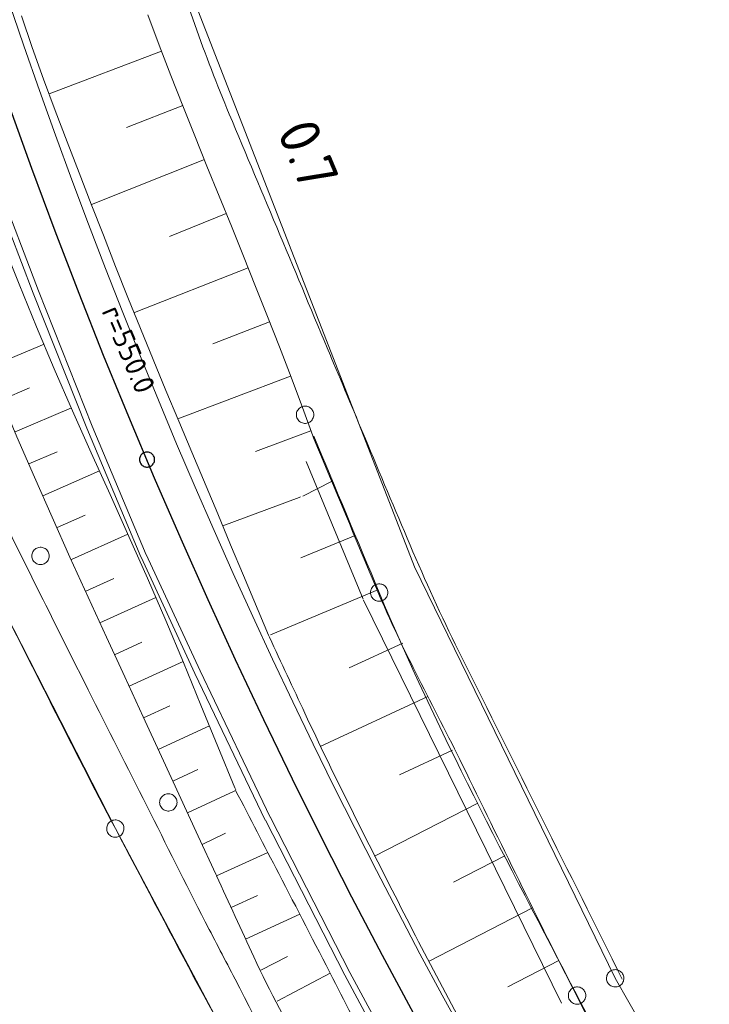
# Model space of a CAD drawing. Header units: metres. Extents: x 3425540 to 3446143, y 5432760 to 5444637.
# Tile 84 of 256: x 3435927 to 3435987, y 5439426 to 5439511. Entities that reach past the tile are written whole.
import ezdxf
from ezdxf.enums import TextEntityAlignment as Align

# ---------------------------------------------------------------- set-up
doc = ezdxf.new("R2010")
doc.units = ezdxf.units.M
for name, color, linetype, lineweight in [('B_Bestand', 9, 'Continuous', 18), ('B_Böschung', 9, 'Continuous', 18), ('B_Flurgrenzen', 9, 'Continuous', 18), ('B_Gleisachse', 9, 'Continuous', 25), ('B_Kilometrierung', 9, 'Continuous', 25), ('Bestand Kabeltröge', 9, 'Continuous', 18), ('Bestand_Neu_Strecke 3443', 9, 'Continuous', 18)]:
    doc.layers.add(name, color=color, linetype=linetype, lineweight=lineweight)
doc.styles.get("Standard").update_dxf_attribs({"font": 'isocpeur.ttf'})

msp = doc.modelspace()

# ---------------------------------------------------------------- linework, layer by layer
at = {"layer": 'B_Bestand'}
for points, knots in [([(3435954.202, 5439482.199), (3435951.292, 5439489.148), (3435948.381, 5439496.096), (3435945.471, 5439503.044), (3435943.335, 5439508.144), (3435941.552, 5439513.38), (3435939.768, 5439518.62), (3435936.574, 5439528.001), (3435933.653, 5439537.446), (3435931.057, 5439547.01), (3435928.604, 5439556.046), (3435926.414, 5439565.128), (3435924.48, 5439574.284), (3435923.152, 5439580.572), (3435921.947, 5439586.873), (3435920.835, 5439593.202), (3435919.99, 5439598.009), (3435919.326, 5439602.835), (3435918.617, 5439607.663), (3435918.49, 5439608.53), (3435918.429, 5439609.407), (3435918.38, 5439610.278), (3435918.332, 5439611.123), (3435918.456, 5439611.96), (3435918.994, 5439612.75), (3435919.391, 5439613.333), (3435919.897, 5439613.634), (3435920.456, 5439613.929), (3435921.208, 5439614.326), (3435921.942, 5439614.729), (3435922.73, 5439615.026), (3435944.85, 5439623.36), (3435966.971, 5439631.694), (3435989.091, 5439640.029)], [0, 0, 0, 0, 0.106942, 0.106942, 0.106942, 0.185434, 0.185434, 0.185434, 0.325958, 0.325958, 0.325958, 0.458719, 0.458719, 0.458719, 0.549886, 0.549886, 0.549886, 0.619116, 0.619116, 0.619116, 0.631541, 0.631541, 0.631541, 0.643594, 0.643594, 0.643594, 0.652482, 0.652482, 0.652482, 0.664429, 0.664429, 0.664429, 1, 1, 1, 1]), ([(3435943.393, 5439433.301), (3435940.026, 5439439.977), (3435936.659, 5439446.653), (3435933.292, 5439453.329), (3435930.678, 5439458.513), (3435928.114, 5439463.72), (3435925.514, 5439468.912), (3435924.387, 5439471.163), (3435923.092, 5439473.244), (3435921.396, 5439475.24), (3435919.14, 5439477.894), (3435916.171, 5439479.863), (3435912.9, 5439480.589), (3435907.57, 5439481.772), (3435902.217, 5439482.775), (3435896.894, 5439483.955), (3435881.817, 5439487.299), (3435866.74, 5439490.642), (3435851.663, 5439493.985)], [0, 0, 0, 0, 0.186734, 0.186734, 0.186734, 0.331722, 0.331722, 0.331722, 0.394574, 0.394574, 0.394574, 0.478152, 0.478152, 0.478152, 0.614313, 0.614313, 0.614313, 1, 1, 1, 1]), ([(3435851.042, 5439491.254), (3435852.828, 5439490.829), (3435854.614, 5439490.404), (3435856.4, 5439489.978), (3435870.886, 5439486.528), (3435885.558, 5439483.938), (3435900.102, 5439480.709), (3435903.402, 5439479.977), (3435906.627, 5439478.983), (3435909.881, 5439478.044), (3435912.157, 5439477.387), (3435914.377, 5439476.702), (3435916.433, 5439475.336), (3435918.389, 5439474.037), (3435919.681, 5439472.139), (3435920.761, 5439470.161), (3435922.122, 5439467.669), (3435923.473, 5439465.186), (3435924.764, 5439462.663), (3435928.397, 5439455.564), (3435931.914, 5439448.407), (3435935.636, 5439441.354), (3435937.877, 5439437.108), (3435940.117, 5439432.862), (3435942.358, 5439428.616)], [0, 0, 0, 0, 0.045528, 0.045528, 0.045528, 0.414803, 0.414803, 0.414803, 0.498584, 0.498584, 0.498584, 0.557186, 0.557186, 0.557186, 0.61295, 0.61295, 0.61295, 0.683208, 0.683208, 0.683208, 0.880949, 0.880949, 0.880949, 1, 1, 1, 1]), ([(3435979.379, 5439428.361), (3435974.763, 5439437.62), (3435970.146, 5439446.879), (3435965.53, 5439456.138), (3435962.541, 5439462.133), (3435960.008, 5439468.346), (3435957.419, 5439474.524), (3435956.372, 5439477.023), (3435955.324, 5439479.522), (3435954.277, 5439482.021)], [0, 0, 0, 0, 0.523738, 0.523738, 0.523738, 0.862834, 0.862834, 0.862834, 1, 1, 1, 1]), ([(3436243.48, 5439185.827), (3436242.869, 5439186.295), (3436242.258, 5439186.763), (3436241.647, 5439187.231), (3436240.395, 5439188.19), (3436238.906, 5439188.796), (3436237.476, 5439189.466), (3436235.168, 5439190.549), (3436232.736, 5439191.351), (3436230.475, 5439192.521), (3436224.97, 5439195.37), (3436219.582, 5439198.445), (3436214.088, 5439201.312), (3436207.498, 5439204.752), (3436200.694, 5439207.8), (3436194.245, 5439211.5), (3436191.09, 5439213.31), (3436187.939, 5439215.127), (3436184.786, 5439216.939), (3436181.112, 5439219.051), (3436177.436, 5439221.159), (3436173.763, 5439223.272), (3436169.942, 5439225.471), (3436166.278, 5439227.933), (3436162.59, 5439230.35), (3436159.323, 5439232.491), (3436156.065, 5439234.642), (3436152.833, 5439236.833), (3436149.199, 5439239.297), (3436145.591, 5439241.798), (3436141.995, 5439244.317), (3436136.531, 5439248.145), (3436131.118, 5439252.04), (3436125.758, 5439256.014), (3436121.065, 5439259.494), (3436116.454, 5439263.078), (3436111.905, 5439266.744), (3436108.909, 5439269.159), (3436105.949, 5439271.614), (3436103, 5439274.085), (3436098.586, 5439277.785), (3436094.213, 5439281.528), (3436089.89, 5439285.336), (3436085.88, 5439288.868), (3436081.967, 5439292.503), (3436078.197, 5439296.289), (3436075.665, 5439298.832), (3436073.17, 5439301.407), (3436070.698, 5439304.007), (3436067.006, 5439307.89), (3436063.374, 5439311.83), (3436059.675, 5439315.705), (3436056.098, 5439319.452), (3436052.374, 5439323.056), (3436048.801, 5439326.806), (3436044.967, 5439330.83), (3436041.229, 5439334.94), (3436037.502, 5439339.063), (3436033.973, 5439342.967), (3436030.513, 5439346.925), (3436027.075, 5439350.91), (3436023.264, 5439355.329), (3436019.551, 5439359.824), (3436016.069, 5439364.512), (3436011.085, 5439371.224), (3436006.39, 5439378.119), (3436001.768, 5439385.076), (3435996.807, 5439392.544), (3435991.931, 5439400.054), (3435987.11, 5439407.613), (3435983.061, 5439413.963), (3435978.851, 5439420.231), (3435975.434, 5439426.942), (3435972.075, 5439433.538), (3435968.857, 5439440.194), (3435965.601, 5439446.836), (3435963.135, 5439451.866), (3435960.398, 5439456.773), (3435958.237, 5439461.941), (3435956.405, 5439466.321), (3435954.574, 5439470.701), (3435952.742, 5439475.081)], [0, 0, 0, 0, 0.0055, 0.0055, 0.0055, 0.016774, 0.016774, 0.016774, 0.034971, 0.034971, 0.034971, 0.079272, 0.079272, 0.079272, 0.13241, 0.13241, 0.13241, 0.158404, 0.158404, 0.158404, 0.188689, 0.188689, 0.188689, 0.220198, 0.220198, 0.220198, 0.248105, 0.248105, 0.248105, 0.279482, 0.279482, 0.279482, 0.327155, 0.327155, 0.327155, 0.368899, 0.368899, 0.368899, 0.396392, 0.396392, 0.396392, 0.437548, 0.437548, 0.437548, 0.475716, 0.475716, 0.475716, 0.501352, 0.501352, 0.501352, 0.539643, 0.539643, 0.539643, 0.576663, 0.576663, 0.576663, 0.616376, 0.616376, 0.616376, 0.653974, 0.653974, 0.653974, 0.695657, 0.695657, 0.695657, 0.755328, 0.755328, 0.755328, 0.819374, 0.819374, 0.819374, 0.873171, 0.873171, 0.873171, 0.926037, 0.926037, 0.926037, 0.96607, 0.96607, 0.96607, 1, 1, 1, 1]), ([(3436241.291, 5439164.688), (3436239.995, 5439165.728), (3436238.698, 5439166.767), (3436237.402, 5439167.806), (3436235.418, 5439169.397), (3436233.322, 5439170.837), (3436231.217, 5439172.274), (3436228.849, 5439173.891), (3436226.43, 5439175.416), (3436223.887, 5439176.742), (3436221.929, 5439177.763), (3436219.948, 5439178.721), (3436217.931, 5439179.607), (3436214.69, 5439181.031), (3436211.451, 5439182.458), (3436208.195, 5439183.846), (3436205.677, 5439184.919), (3436203.157, 5439185.987), (3436200.636, 5439187.054), (3436197.704, 5439188.295), (3436194.743, 5439189.464), (3436191.816, 5439190.72), (3436188.614, 5439192.095), (3436185.523, 5439193.711), (3436182.424, 5439195.304), (3436178.124, 5439197.515), (3436173.808, 5439199.692), (3436169.597, 5439202.064), (3436166.711, 5439203.69), (3436163.829, 5439205.322), (3436160.946, 5439206.953), (3436156.095, 5439209.699), (3436151.242, 5439212.439), (3436146.4, 5439215.202), (3436141.854, 5439217.796), (3436137.499, 5439220.707), (3436133.114, 5439223.566), (3436128.659, 5439226.471), (3436124.222, 5439229.395), (3436119.827, 5439232.388), (3436116.631, 5439234.565), (3436113.467, 5439236.784), (3436110.321, 5439239.033), (3436107.388, 5439241.13), (3436104.48, 5439243.259), (3436101.616, 5439245.45), (3436098.497, 5439247.836), (3436095.421, 5439250.273), (3436092.375, 5439252.75), (3436088.187, 5439256.157), (3436084.031, 5439259.598), (3436079.891, 5439263.062), (3436075.611, 5439266.643), (3436071.364, 5439270.257), (3436067.177, 5439273.947), (3436064.014, 5439276.735), (3436060.948, 5439279.627), (3436057.9, 5439282.54), (3436052.759, 5439287.454), (3436047.654, 5439292.396), (3436042.701, 5439297.499), (3436039.37, 5439300.931), (3436036.081, 5439304.399), (3436032.851, 5439307.924), (3436029.673, 5439311.392), (3436026.516, 5439314.879), (3436023.343, 5439318.351), (3436020.609, 5439321.343), (3436017.8, 5439324.263), (3436015.097, 5439327.287), (3436011.271, 5439331.568), (3436007.895, 5439336.223), (3436004.445, 5439340.808), (3436001.244, 5439345.062), (3435998.067, 5439349.333), (3435994.858, 5439353.58), (3435991.046, 5439358.626), (3435987.214, 5439363.657), (3435983.404, 5439368.704), (3435980.049, 5439373.148), (3435976.746, 5439377.629), (3435973.439, 5439382.109), (3435970.154, 5439386.56), (3435966.986, 5439391.091), (3435963.818, 5439395.629), (3435961.929, 5439398.335), (3435960.092, 5439401.076), (3435958.455, 5439403.945), (3435956.267, 5439407.779), (3435954.248, 5439411.692), (3435952.271, 5439415.632), (3435950.149, 5439419.862), (3435948.154, 5439424.154), (3435945.97, 5439428.35), (3435945.118, 5439429.987), (3435944.267, 5439431.623), (3435943.415, 5439433.259)], [0, 0, 0, 0, 0.012174, 0.012174, 0.012174, 0.030809, 0.030809, 0.030809, 0.051775, 0.051775, 0.051775, 0.067917, 0.067917, 0.067917, 0.093851, 0.093851, 0.093851, 0.113906, 0.113906, 0.113906, 0.137234, 0.137234, 0.137234, 0.162759, 0.162759, 0.162759, 0.198171, 0.198171, 0.198171, 0.22244, 0.22244, 0.22244, 0.263281, 0.263281, 0.263281, 0.301624, 0.301624, 0.301624, 0.340577, 0.340577, 0.340577, 0.368904, 0.368904, 0.368904, 0.395316, 0.395316, 0.395316, 0.424078, 0.424078, 0.424078, 0.463625, 0.463625, 0.463625, 0.504502, 0.504502, 0.504502, 0.535386, 0.535386, 0.535386, 0.58747, 0.58747, 0.58747, 0.622498, 0.622498, 0.622498, 0.656962, 0.656962, 0.656962, 0.686659, 0.686659, 0.686659, 0.728698, 0.728698, 0.728698, 0.767702, 0.767702, 0.767702, 0.814037, 0.814037, 0.814037, 0.854831, 0.854831, 0.854831, 0.895359, 0.895359, 0.895359, 0.919526, 0.919526, 0.919526, 0.951819, 0.951819, 0.951819, 0.986484, 0.986484, 0.986484, 1, 1, 1, 1]), ([(3436252.509, 5439148.589), (3436251.555, 5439150.041), (3436250.6, 5439151.492), (3436249.646, 5439152.943), (3436248.013, 5439155.426), (3436245.343, 5439157.042), (3436243.118, 5439159.015), (3436241.254, 5439160.668), (3436239.395, 5439162.317), (3436237.506, 5439163.942), (3436235.547, 5439165.628), (3436233.52, 5439167.213), (3436231.435, 5439168.753), (3436228.501, 5439170.921), (3436225.44, 5439172.904), (3436222.158, 5439174.482), (3436219.242, 5439175.884), (3436216.299, 5439177.196), (3436213.339, 5439178.492), (3436210.485, 5439179.742), (3436207.628, 5439180.975), (3436204.749, 5439182.159), (3436202.036, 5439183.275), (3436199.067, 5439183.708), (3436196.388, 5439184.909), (3436192.613, 5439186.601), (3436188.903, 5439188.42), (3436185.198, 5439190.258), (3436178.801, 5439193.431), (3436172.408, 5439196.59), (3436166.071, 5439199.882), (3436158.784, 5439203.667), (3436151.668, 5439207.749), (3436144.654, 5439212.027), (3436136.854, 5439216.784), (3436129.166, 5439221.691), (3436121.662, 5439226.892), (3436118.396, 5439229.156), (3436115.157, 5439231.453), (3436111.927, 5439233.767), (3436108.083, 5439236.521), (3436104.23, 5439239.257), (3436100.473, 5439242.131), (3436097.229, 5439244.613), (3436094.099, 5439247.235), (3436090.997, 5439249.889), (3436086.408, 5439253.815), (3436081.828, 5439257.749), (3436077.253, 5439261.69), (3436072.966, 5439265.383), (3436068.681, 5439269.076), (3436064.424, 5439272.804), (3436060.684, 5439276.08), (3436057.115, 5439279.543), (3436053.543, 5439283.002), (3436049.463, 5439286.953), (3436045.417, 5439290.934), (3436041.436, 5439294.984), (3436037.763, 5439298.722), (3436034.12, 5439302.486), (3436030.556, 5439306.327), (3436027.246, 5439309.894), (3436023.977, 5439313.496), (3436020.706, 5439317.098), (3436017.779, 5439320.322), (3436014.861, 5439323.552), (3436012, 5439326.837), (3436009.693, 5439329.487), (3436007.503, 5439332.236), (3436005.386, 5439335.037), (3436001.867, 5439339.692), (3435998.37, 5439344.363), (3435994.849, 5439349.015), (3435990.917, 5439354.21), (3435986.984, 5439359.403), (3435983.052, 5439364.598), (3435979.689, 5439369.042), (3435976.342, 5439373.497), (3435972.994, 5439377.952), (3435968.195, 5439384.337), (3435963.34, 5439390.724), (3435959.365, 5439397.659), (3435955.911, 5439403.686), (3435952.602, 5439409.781), (3435949.286, 5439415.877), (3435946.996, 5439420.088), (3435944.705, 5439424.298), (3435942.415, 5439428.508)], [0, 0, 0, 0, 0.012229, 0.012229, 0.012229, 0.033152, 0.033152, 0.033152, 0.050678, 0.050678, 0.050678, 0.068857, 0.068857, 0.068857, 0.094445, 0.094445, 0.094445, 0.117181, 0.117181, 0.117181, 0.1391, 0.1391, 0.1391, 0.159756, 0.159756, 0.159756, 0.188863, 0.188863, 0.188863, 0.239112, 0.239112, 0.239112, 0.296893, 0.296893, 0.296893, 0.361146, 0.361146, 0.361146, 0.389115, 0.389115, 0.389115, 0.422399, 0.422399, 0.422399, 0.45114, 0.45114, 0.45114, 0.493653, 0.493653, 0.493653, 0.533487, 0.533487, 0.533487, 0.568485, 0.568485, 0.568485, 0.60846, 0.60846, 0.60846, 0.645346, 0.645346, 0.645346, 0.6796, 0.6796, 0.6796, 0.710257, 0.710257, 0.710257, 0.73498, 0.73498, 0.73498, 0.77606, 0.77606, 0.77606, 0.821928, 0.821928, 0.821928, 0.861163, 0.861163, 0.861163, 0.917394, 0.917394, 0.917394, 0.966255, 0.966255, 0.966255, 1, 1, 1, 1])]:
    msp.add_open_spline(points, degree=3, knots=knots, dxfattribs=at)
for points in [[(3435954.277, 5439482.021), (3435954.252, 5439482.081), (3435954.227, 5439482.141), (3435954.202, 5439482.201)], [(3435943.458, 5439433.173), (3435943.436, 5439433.216), (3435943.415, 5439433.259), (3435943.393, 5439433.302)], [(3435942.357, 5439428.617), (3435942.384, 5439428.566), (3435942.411, 5439428.515), (3435942.438, 5439428.464)]]:
    msp.add_open_spline(points, degree=3, dxfattribs=at)
at = {"layer": 'B_Böschung'}
for p, q in [((3435939.623, 5439508.476), (3435929.929, 5439504.794)), ((3435941.46, 5439503.791), (3435936.607, 5439501.886)), ((3435943.32, 5439499.116), (3435933.585, 5439495.241)), ((3435945.203, 5439494.45), (3435940.307, 5439492.488)), ((3435947.088, 5439489.784), (3435937.284, 5439485.91)), ((3435948.94, 5439485.105), (3435944.047, 5439483.203)), ((3435924.658, 5439481.158), (3435929.478, 5439483.175)), ((3435950.74, 5439480.406), (3435941.031, 5439476.734)), ((3435925.828, 5439478.386), (3435928.24, 5439479.402)), ((3435926.997, 5439475.613), (3435931.862, 5439477.677)), ((3435952.517, 5439475.699), (3435947.739, 5439473.914)), ((3435952.742, 5439475.081), (3435952.671, 5439475.276)), ((3435928.166, 5439472.84), (3435930.614, 5439473.897)), ((3435929.374, 5439470.085), (3435934.264, 5439472.232)), ((3435954.348, 5439471.36), (3435951.805, 5439470.07)), ((3435951.495, 5439469.95), (3435944.903, 5439467.498)), ((3435951.618, 5439469.996), (3435951.494, 5439469.95)), ((3435930.608, 5439467.341), (3435933.044, 5439468.429)), ((3435931.841, 5439464.596), (3435936.708, 5439466.781)), ((3435956.326, 5439466.67), (3435951.647, 5439464.728)), ((3435933.075, 5439461.852), (3435935.506, 5439462.947)), ((3435958.305, 5439461.98), (3435949.032, 5439458.075)), ((3435934.308, 5439459.107), (3435939.138, 5439461.299)), ((3435948.863, 5439458.05), (3435948.938, 5439457.872)), ((3435935.558, 5439456.37), (3435937.935, 5439457.457)), ((3435960.447, 5439457.363), (3435955.829, 5439455.231)), ((3435936.819, 5439453.638), (3435941.48, 5439455.784)), ((3435962.597, 5439452.75), (3435953.317, 5439448.427)), ((3435938.08, 5439450.906), (3435940.351, 5439451.953)), ((3435939.341, 5439448.174), (3435943.763, 5439450.215)), ((3435964.748, 5439448.136), (3435960.148, 5439445.992)), ((3435940.602, 5439445.442), (3435942.751, 5439446.441)), ((3435941.862, 5439442.71), (3435945.89, 5439444.597)), ((3435945.889, 5439444.596), (3435946.017, 5439444.656)), ((3435946.026, 5439444.695), (3435945.951, 5439444.877)), ((3435966.925, 5439443.535), (3435958.009, 5439438.981)), ((3435943.123, 5439439.978), (3435945.082, 5439440.941)), ((3435945.081, 5439440.94), (3435945.136, 5439440.967)), ((3435944.377, 5439437.262), (3435948.797, 5439439.29)), ((3435969.258, 5439439.012), (3435964.809, 5439436.719)), ((3435944.381, 5439437.254), (3435944.303, 5439437.422)), ((3435945.629, 5439434.536), (3435947.903, 5439435.58)), ((3435946.881, 5439431.81), (3435951.554, 5439433.956)), ((3435971.592, 5439434.488), (3435962.708, 5439429.906)), ((3435948.195, 5439429.115), (3435950.505, 5439430.313)), ((3435973.926, 5439429.964), (3435969.522, 5439427.693)), ((3435949.591, 5439426.459), (3435954.178, 5439428.867))]:
    msp.add_line(p, q, dxfattribs=at)
for points in [[(3435944.304, 5439437.421), (3435942.794, 5439440.692), (3435939.62, 5439447.57), (3435938.033, 5439451.008), (3435936.446, 5439454.447), (3435934.86, 5439457.886), (3435933.281, 5439461.328), (3435931.717, 5439464.777), (3435930.174, 5439468.234), (3435928.649, 5439471.7), (3435927.144, 5439475.175), (3435925.661, 5439478.66), (3435924.199, 5439482.156), (3435922.763, 5439485.662), (3435921.363, 5439489.184), (3435920.011, 5439492.722), (3435918.697, 5439496.274), (3435917.418, 5439499.837), (3435916.165, 5439503.41), (3435914.93, 5439506.99), (3435913.707, 5439510.576), (3435912.49, 5439514.164)], [(3435945.952, 5439444.876), (3435943.024, 5439452.019), (3435941.522, 5439455.681), (3435939.998, 5439459.333), (3435938.424, 5439462.963), (3435936.814, 5439466.579), (3435935.187, 5439470.186), (3435933.559, 5439473.794), (3435931.947, 5439477.41), (3435930.368, 5439481.04), (3435928.832, 5439484.689), (3435927.335, 5439488.352), (3435925.873, 5439492.028), (3435924.442, 5439495.717), (3435923.039, 5439499.417), (3435921.661, 5439503.127), (3435920.305, 5439506.848), (3435918.966, 5439510.577), (3435917.65, 5439514.316)], [(3435927.522, 5439511.525), (3435928.467, 5439508.796), (3435929.442, 5439506.076), (3435930.448, 5439503.367), (3435931.478, 5439500.665), (3435932.512, 5439497.966), (3435933.553, 5439495.271), (3435934.602, 5439492.579), (3435935.66, 5439489.891), (3435936.727, 5439487.207), (3435937.807, 5439484.528), (3435938.899, 5439481.855), (3435940.004, 5439479.186), (3435941.12, 5439476.522), (3435942.237, 5439473.857), (3435944.471, 5439468.529), (3435945.587, 5439465.865), (3435946.704, 5439463.2), (3435948.864, 5439458.049)], [(3435952.671, 5439475.274), (3435951.781, 5439477.713), (3435950.803, 5439480.338), (3435949.802, 5439482.955), (3435948.781, 5439485.564), (3435947.747, 5439488.168), (3435946.701, 5439490.768), (3435945.649, 5439493.364), (3435944.595, 5439495.96), (3435943.543, 5439498.557), (3435942.495, 5439501.156), (3435941.458, 5439503.759), (3435940.435, 5439506.368), (3435939.428, 5439508.985), (3435938.443, 5439511.608)]]:
    msp.add_lwpolyline(points, dxfattribs=at)
for points, knots in [([(3435952.762, 5439475.241), (3435954.644, 5439470.74), (3435956.526, 5439466.238), (3435958.408, 5439461.736), (3435963.392, 5439449.815), (3435969.515, 5439438.412), (3435975.487, 5439426.938), (3435978.63, 5439420.9), (3435981.891, 5439414.946), (3435985.352, 5439409.081), (3435990.916, 5439399.652), (3435996.728, 5439390.401), (3436003.001, 5439381.433), (3436007.301, 5439375.285), (3436011.743, 5439369.26), (3436016.213, 5439363.238), (3436020.651, 5439357.259), (3436024.816, 5439351.056), (3436029.803, 5439345.525), (3436036.539, 5439338.055), (3436043.43, 5439330.745), (3436050.27, 5439323.378), (3436058.139, 5439314.903), (3436065.489, 5439305.914), (3436073.917, 5439297.996), (3436081.747, 5439290.64), (3436089.576, 5439283.284), (3436097.406, 5439275.928)], [0, 0, 0, 0, 0.058907, 0.058907, 0.058907, 0.214902, 0.214902, 0.214902, 0.297001, 0.297001, 0.297001, 0.429002, 0.429002, 0.429002, 0.519492, 0.519492, 0.519492, 0.609337, 0.609337, 0.609337, 0.730694, 0.730694, 0.730694, 0.870299, 0.870299, 0.870299, 1, 1, 1, 1]), ([(3435948.938, 5439457.872), (3435949.957, 5439455.685), (3435950.977, 5439453.498), (3435951.996, 5439451.31), (3435954.472, 5439445.997), (3435957.127, 5439440.77), (3435959.782, 5439435.541), (3435962.463, 5439430.261), (3435965.186, 5439425.001), (3435968.185, 5439419.895), (3435971.289, 5439414.611), (3435974.502, 5439409.394), (3435977.631, 5439404.126), (3435979.472, 5439401.026), (3435981.266, 5439397.899), (3435983.119, 5439394.804), (3435985.315, 5439391.137), (3435987.736, 5439387.615), (3435990.139, 5439384.078), (3435994.042, 5439378.333), (3435997.994, 5439372.635), (3436002.248, 5439367.142), (3436005.141, 5439363.406), (3436008.163, 5439359.784), (3436011.229, 5439356.193), (3436015.392, 5439351.318), (3436019.713, 5439346.582), (3436023.866, 5439341.701), (3436027.864, 5439337.002), (3436031.554, 5439332.047), (3436035.545, 5439327.336), (3436039.851, 5439322.253), (3436044.314, 5439317.314), (3436048.989, 5439312.564), (3436052.74, 5439308.753), (3436056.558, 5439305.023), (3436060.477, 5439301.391), (3436064.388, 5439297.766), (3436068.312, 5439294.159), (3436072.284, 5439290.602), (3436076.753, 5439286.6), (3436081.294, 5439282.683), (3436085.782, 5439278.701), (3436086.649, 5439277.931), (3436087.497, 5439277.143), (3436088.336, 5439276.339), (3436088.762, 5439275.931), (3436089.118, 5439275.457), (3436089.485, 5439274.998), (3436089.706, 5439274.722), (3436089.81, 5439274.364), (3436090.059, 5439274.104), (3436090.283, 5439273.87), (3436090.556, 5439273.711), (3436090.825, 5439273.529), (3436091.219, 5439273.264), (3436091.571, 5439272.827), (3436092.038, 5439272.827), (3436093.059, 5439272.827), (3436094.08, 5439272.827), (3436095.101, 5439272.827)], [0, 0, 0, 0, 0.030285, 0.030285, 0.030285, 0.103855, 0.103855, 0.103855, 0.17815, 0.17815, 0.17815, 0.255047, 0.255047, 0.255047, 0.3003, 0.3003, 0.3003, 0.353926, 0.353926, 0.353926, 0.441022, 0.441022, 0.441022, 0.500263, 0.500263, 0.500263, 0.580699, 0.580699, 0.580699, 0.658148, 0.658148, 0.658148, 0.741705, 0.741705, 0.741705, 0.808744, 0.808744, 0.808744, 0.875652, 0.875652, 0.875652, 0.950932, 0.950932, 0.950932, 0.965485, 0.965485, 0.965485, 0.972872, 0.972872, 0.972872, 0.977317, 0.977317, 0.977317, 0.981324, 0.981324, 0.981324, 0.987186, 0.987186, 0.987186, 1, 1, 1, 1]), ([(3435946.017, 5439444.656), (3435947.258, 5439442.261), (3435948.498, 5439439.866), (3435949.739, 5439437.471), (3435951.301, 5439434.456), (3435952.853, 5439431.436), (3435954.41, 5439428.418), (3435956.882, 5439423.626), (3435959.243, 5439418.779), (3435961.724, 5439413.989), (3435964.44, 5439408.745), (3435967.613, 5439403.753), (3435970.865, 5439398.821), (3435974.351, 5439393.535), (3435977.87, 5439388.283), (3435981.508, 5439383.104), (3435984.15, 5439379.343), (3435986.796, 5439375.588), (3435989.486, 5439371.861), (3435991.017, 5439369.74), (3435992.562, 5439367.63), (3435994.121, 5439365.528), (3435998.2, 5439360.028), (3436002.334, 5439354.572), (3436006.551, 5439349.176), (3436011.453, 5439342.903), (3436016.476, 5439336.732), (3436021.522, 5439330.574), (3436024.245, 5439327.251), (3436026.984, 5439323.944), (3436029.794, 5439320.694), (3436032.401, 5439317.679), (3436035.081, 5439314.73), (3436037.772, 5439311.789), (3436040.953, 5439308.312), (3436044.155, 5439304.858), (3436047.428, 5439301.466), (3436051.898, 5439296.835), (3436056.464, 5439292.305), (3436061.099, 5439287.839), (3436064.859, 5439284.216), (3436068.654, 5439280.634), (3436072.483, 5439277.083), (3436075.642, 5439274.154), (3436078.821, 5439271.248), (3436082.053, 5439268.398), (3436086.61, 5439264.379), (3436091.241, 5439260.451), (3436095.918, 5439256.572), (3436099.549, 5439253.561), (3436103.219, 5439250.601), (3436106.894, 5439247.643), (3436110.946, 5439244.382), (3436114.991, 5439241.116), (3436119.203, 5439238.056), (3436124.541, 5439234.178), (3436130.097, 5439230.637), (3436135.623, 5439227.04), (3436141.572, 5439223.168), (3436147.507, 5439219.289), (3436153.575, 5439215.604), (3436160.857, 5439211.182), (3436168.3, 5439207.054), (3436175.78, 5439202.978), (3436180.547, 5439200.381), (3436185.325, 5439197.815), (3436190.18, 5439195.386), (3436198.919, 5439191.014), (3436207.731, 5439186.811), (3436216.601, 5439182.713), (3436219.62, 5439181.318), (3436222.657, 5439179.971), (3436225.699, 5439178.625), (3436229.364, 5439177.004), (3436233.046, 5439175.448), (3436236.792, 5439174.003), (3436238.49, 5439173.349), (3436240.228, 5439172.807), (3436241.997, 5439172.397), (3436242.982, 5439172.169), (3436243.967, 5439171.941), (3436244.952, 5439171.712)], [0, 0, 0, 0, 0.019513, 0.019513, 0.019513, 0.044078, 0.044078, 0.044078, 0.083087, 0.083087, 0.083087, 0.125792, 0.125792, 0.125792, 0.171564, 0.171564, 0.171564, 0.204808, 0.204808, 0.204808, 0.223733, 0.223733, 0.223733, 0.273264, 0.273264, 0.273264, 0.330844, 0.330844, 0.330844, 0.361916, 0.361916, 0.361916, 0.390748, 0.390748, 0.390748, 0.424833, 0.424833, 0.424833, 0.47138, 0.47138, 0.47138, 0.509147, 0.509147, 0.509147, 0.54031, 0.54031, 0.54031, 0.584255, 0.584255, 0.584255, 0.618374, 0.618374, 0.618374, 0.655997, 0.655997, 0.655997, 0.703678, 0.703678, 0.703678, 0.755005, 0.755005, 0.755005, 0.816602, 0.816602, 0.816602, 0.855857, 0.855857, 0.855857, 0.926519, 0.926519, 0.926519, 0.950571, 0.950571, 0.950571, 0.97955, 0.97955, 0.97955, 0.992685, 0.992685, 0.992685, 1, 1, 1, 1]), ([(3435944.37, 5439437.277), (3435945.442, 5439434.942), (3435946.515, 5439432.607), (3435947.587, 5439430.272), (3435950.35, 5439424.255), (3435953.909, 5439418.637), (3435957.149, 5439412.86), (3435958.861, 5439409.809), (3435960.545, 5439406.745), (3435962.344, 5439403.742), (3435965.021, 5439399.274), (3435967.913, 5439394.946), (3435970.783, 5439390.6), (3435972.251, 5439388.377), (3435973.712, 5439386.151), (3435975.249, 5439383.974), (3435978.017, 5439380.053), (3435980.861, 5439376.19), (3435983.745, 5439372.355), (3435988.087, 5439366.582), (3435992.436, 5439360.815), (3435996.832, 5439355.082), (3436002.71, 5439347.417), (3436008.637, 5439339.792), (3436014.562, 5439332.163), (3436017.056, 5439328.952), (3436019.587, 5439325.773), (3436022.145, 5439322.61), (3436026.658, 5439317.029), (3436031.48, 5439311.718), (3436036.417, 5439306.5), (3436042.47, 5439300.103), (3436048.643, 5439293.843), (3436055.117, 5439287.882), (3436059.202, 5439284.12), (3436063.33, 5439280.415), (3436067.482, 5439276.728), (3436076.581, 5439268.649), (3436085.745, 5439260.662), (3436094.977, 5439252.729), (3436100.452, 5439248.024), (3436105.997, 5439243.372), (3436112.015, 5439239.38), (3436118.682, 5439234.958), (3436125.53, 5439230.839), (3436132.236, 5439226.492), (3436137.731, 5439222.93), (3436143.162, 5439219.27), (3436148.677, 5439215.73), (3436155.575, 5439211.302), (3436162.731, 5439207.314), (3436169.963, 5439203.438), (3436182.057, 5439196.956), (3436194.362, 5439190.993), (3436206.809, 5439185.215), (3436215.41, 5439181.223), (3436224.035, 5439177.34), (3436232.952, 5439174.113), (3436235.259, 5439173.278), (3436237.599, 5439172.573), (3436239.939, 5439171.833), (3436240.634, 5439171.614), (3436241.327, 5439171.41), (3436242.035, 5439171.226), (3436242.469, 5439171.114), (3436242.929, 5439171.129), (3436243.372, 5439171.165), (3436243.66, 5439171.188), (3436243.964, 5439171.217), (3436244.223, 5439171.347), (3436244.466, 5439171.469), (3436244.709, 5439171.591), (3436244.952, 5439171.712)], [0, 0, 0, 0, 0.018715, 0.018715, 0.018715, 0.066943, 0.066943, 0.066943, 0.092421, 0.092421, 0.092421, 0.130339, 0.130339, 0.130339, 0.149739, 0.149739, 0.149739, 0.184685, 0.184685, 0.184685, 0.237298, 0.237298, 0.237298, 0.307648, 0.307648, 0.307648, 0.337259, 0.337259, 0.337259, 0.389512, 0.389512, 0.389512, 0.453578, 0.453578, 0.453578, 0.494007, 0.494007, 0.494007, 0.582612, 0.582612, 0.582612, 0.635161, 0.635161, 0.635161, 0.693378, 0.693378, 0.693378, 0.741085, 0.741085, 0.741085, 0.800762, 0.800762, 0.800762, 0.90056, 0.90056, 0.90056, 0.969517, 0.969517, 0.969517, 0.987361, 0.987361, 0.987361, 0.992658, 0.992658, 0.992658, 0.995908, 0.995908, 0.995908, 0.998021, 0.998021, 0.998021, 1, 1, 1, 1])]:
    msp.add_open_spline(points, degree=3, knots=knots, dxfattribs=at)
at = {"layer": 'B_Flurgrenzen'}
for p, q in [((3435940.69, 5439517.347), (3435954.259, 5439482.455)), ((3435954.258, 5439482.456), (3435961.454, 5439463.953)), ((3435961.454, 5439463.953), (3435978.777, 5439428.428)), ((3435924.763, 5439462.661), (3435935.636, 5439441.352)), ((3435935.636, 5439441.354), (3435942.377, 5439428.704)), ((3435942.377, 5439428.705), (3435945.199, 5439423.409)), ((3435978.777, 5439428.428), (3435986.321, 5439415.286))]:
    msp.add_line(p, q, dxfattribs=at)
for points in [[(3435952.76, 5439477.085), (3435952.754, 5439477.179), (3435952.736, 5439477.268), (3435952.707, 5439477.363), (3435952.666, 5439477.445), (3435952.612, 5439477.522), (3435952.553, 5439477.599), (3435952.488, 5439477.664), (3435952.412, 5439477.717), (3435952.329, 5439477.764), (3435952.24, 5439477.794), (3435952.152, 5439477.817), (3435952.057, 5439477.829), (3435951.963, 5439477.829), (3435951.868, 5439477.817), (3435951.78, 5439477.794), (3435951.691, 5439477.764), (3435951.608, 5439477.717), (3435951.532, 5439477.664), (3435951.467, 5439477.599), (3435951.408, 5439477.522), (3435951.354, 5439477.445), (3435951.313, 5439477.363), (3435951.284, 5439477.268), (3435951.266, 5439477.179), (3435951.26, 5439477.085), (3435951.266, 5439476.991), (3435951.284, 5439476.902), (3435951.313, 5439476.807), (3435951.354, 5439476.725), (3435951.408, 5439476.648), (3435951.467, 5439476.571), (3435951.532, 5439476.506), (3435951.608, 5439476.453), (3435951.691, 5439476.406), (3435951.78, 5439476.376), (3435951.868, 5439476.353), (3435951.963, 5439476.341), (3435952.057, 5439476.341), (3435952.152, 5439476.353), (3435952.24, 5439476.376), (3435952.329, 5439476.406), (3435952.412, 5439476.453), (3435952.488, 5439476.506), (3435952.553, 5439476.571), (3435952.612, 5439476.648), (3435952.666, 5439476.725), (3435952.707, 5439476.807), (3435952.736, 5439476.902), (3435952.754, 5439476.991), (3435952.76, 5439477.085)], [(3435929.93, 5439464.895), (3435929.924, 5439464.989), (3435929.906, 5439465.078), (3435929.877, 5439465.173), (3435929.836, 5439465.255), (3435929.782, 5439465.332), (3435929.723, 5439465.409), (3435929.658, 5439465.474), (3435929.582, 5439465.527), (3435929.499, 5439465.574), (3435929.41, 5439465.604), (3435929.322, 5439465.627), (3435929.227, 5439465.639), (3435929.133, 5439465.639), (3435929.038, 5439465.627), (3435928.95, 5439465.604), (3435928.861, 5439465.574), (3435928.778, 5439465.527), (3435928.702, 5439465.474), (3435928.637, 5439465.409), (3435928.578, 5439465.332), (3435928.524, 5439465.255), (3435928.483, 5439465.173), (3435928.454, 5439465.078), (3435928.436, 5439464.989), (3435928.43, 5439464.895), (3435928.436, 5439464.801), (3435928.454, 5439464.712), (3435928.483, 5439464.617), (3435928.524, 5439464.535), (3435928.578, 5439464.458), (3435928.637, 5439464.381), (3435928.702, 5439464.316), (3435928.778, 5439464.263), (3435928.861, 5439464.216), (3435928.95, 5439464.186), (3435929.038, 5439464.163), (3435929.133, 5439464.151), (3435929.227, 5439464.151), (3435929.322, 5439464.163), (3435929.41, 5439464.186), (3435929.499, 5439464.216), (3435929.582, 5439464.263), (3435929.658, 5439464.316), (3435929.723, 5439464.381), (3435929.782, 5439464.458), (3435929.836, 5439464.535), (3435929.877, 5439464.617), (3435929.906, 5439464.712), (3435929.924, 5439464.801), (3435929.93, 5439464.895)], [(3435959.158, 5439461.736), (3435959.152, 5439461.83), (3435959.134, 5439461.919), (3435959.105, 5439462.014), (3435959.064, 5439462.096), (3435959.01, 5439462.173), (3435958.951, 5439462.25), (3435958.886, 5439462.315), (3435958.81, 5439462.368), (3435958.727, 5439462.415), (3435958.638, 5439462.445), (3435958.55, 5439462.468), (3435958.455, 5439462.48), (3435958.361, 5439462.48), (3435958.266, 5439462.468), (3435958.178, 5439462.445), (3435958.089, 5439462.415), (3435958.006, 5439462.368), (3435957.93, 5439462.315), (3435957.865, 5439462.25), (3435957.806, 5439462.173), (3435957.752, 5439462.096), (3435957.711, 5439462.014), (3435957.682, 5439461.919), (3435957.664, 5439461.83), (3435957.658, 5439461.736), (3435957.664, 5439461.642), (3435957.682, 5439461.553), (3435957.711, 5439461.458), (3435957.752, 5439461.376), (3435957.806, 5439461.299), (3435957.865, 5439461.222), (3435957.93, 5439461.157), (3435958.006, 5439461.104), (3435958.089, 5439461.057), (3435958.178, 5439461.027), (3435958.266, 5439461.004), (3435958.361, 5439460.992), (3435958.455, 5439460.992), (3435958.55, 5439461.004), (3435958.638, 5439461.027), (3435958.727, 5439461.057), (3435958.81, 5439461.104), (3435958.886, 5439461.157), (3435958.951, 5439461.222), (3435959.01, 5439461.299), (3435959.064, 5439461.376), (3435959.105, 5439461.458), (3435959.134, 5439461.553), (3435959.152, 5439461.642), (3435959.158, 5439461.736)], [(3435940.961, 5439443.615), (3435940.955, 5439443.709), (3435940.937, 5439443.798), (3435940.908, 5439443.893), (3435940.867, 5439443.975), (3435940.813, 5439444.052), (3435940.754, 5439444.129), (3435940.689, 5439444.194), (3435940.613, 5439444.247), (3435940.53, 5439444.294), (3435940.441, 5439444.324), (3435940.353, 5439444.347), (3435940.258, 5439444.359), (3435940.164, 5439444.359), (3435940.069, 5439444.347), (3435939.981, 5439444.324), (3435939.892, 5439444.294), (3435939.809, 5439444.247), (3435939.733, 5439444.194), (3435939.668, 5439444.129), (3435939.609, 5439444.052), (3435939.555, 5439443.975), (3435939.514, 5439443.893), (3435939.485, 5439443.798), (3435939.467, 5439443.709), (3435939.461, 5439443.615), (3435939.467, 5439443.521), (3435939.485, 5439443.432), (3435939.514, 5439443.337), (3435939.555, 5439443.255), (3435939.609, 5439443.178), (3435939.668, 5439443.101), (3435939.733, 5439443.036), (3435939.809, 5439442.983), (3435939.892, 5439442.936), (3435939.981, 5439442.906), (3435940.069, 5439442.883), (3435940.164, 5439442.871), (3435940.258, 5439442.871), (3435940.353, 5439442.883), (3435940.441, 5439442.906), (3435940.53, 5439442.936), (3435940.613, 5439442.983), (3435940.689, 5439443.036), (3435940.754, 5439443.101), (3435940.813, 5439443.178), (3435940.867, 5439443.255), (3435940.908, 5439443.337), (3435940.937, 5439443.432), (3435940.955, 5439443.521), (3435940.961, 5439443.615)], [(3435935.794, 5439442.085), (3435935.7, 5439442.099), (3435935.61, 5439442.101), (3435935.511, 5439442.092), (3435935.422, 5439442.069), (3435935.335, 5439442.033), (3435935.248, 5439441.991), (3435935.171, 5439441.942), (3435935.103, 5439441.878), (3435935.039, 5439441.807), (3435934.992, 5439441.727), (3435934.95, 5439441.645), (3435934.918, 5439441.555), (3435934.898, 5439441.463), (3435934.89, 5439441.368), (3435934.894, 5439441.276), (3435934.905, 5439441.183), (3435934.933, 5439441.093), (3435934.969, 5439441.006), (3435935.019, 5439440.929), (3435935.082, 5439440.855), (3435935.146, 5439440.787), (3435935.218, 5439440.729), (3435935.304, 5439440.681), (3435935.387, 5439440.645), (3435935.478, 5439440.619), (3435935.571, 5439440.605), (3435935.662, 5439440.603), (3435935.76, 5439440.612), (3435935.85, 5439440.635), (3435935.936, 5439440.671), (3435936.024, 5439440.713), (3435936.101, 5439440.763), (3435936.169, 5439440.826), (3435936.233, 5439440.897), (3435936.28, 5439440.978), (3435936.322, 5439441.059), (3435936.353, 5439441.149), (3435936.373, 5439441.242), (3435936.381, 5439441.336), (3435936.377, 5439441.428), (3435936.367, 5439441.521), (3435936.338, 5439441.612), (3435936.302, 5439441.698), (3435936.252, 5439441.775), (3435936.19, 5439441.849), (3435936.126, 5439441.917), (3435936.054, 5439441.975), (3435935.968, 5439442.024), (3435935.885, 5439442.06), (3435935.794, 5439442.085)], [(3435979.51, 5439428.266), (3435979.524, 5439428.359), (3435979.526, 5439428.449), (3435979.518, 5439428.548), (3435979.495, 5439428.638), (3435979.46, 5439428.724), (3435979.419, 5439428.812), (3435979.369, 5439428.889), (3435979.306, 5439428.958), (3435979.235, 5439429.022), (3435979.155, 5439429.07), (3435979.074, 5439429.112), (3435978.984, 5439429.144), (3435978.892, 5439429.164), (3435978.797, 5439429.173), (3435978.705, 5439429.169), (3435978.612, 5439429.159), (3435978.521, 5439429.131), (3435978.435, 5439429.096), (3435978.358, 5439429.046), (3435978.283, 5439428.984), (3435978.215, 5439428.921), (3435978.157, 5439428.849), (3435978.107, 5439428.763), (3435978.071, 5439428.68), (3435978.045, 5439428.589), (3435978.03, 5439428.496), (3435978.028, 5439428.405), (3435978.037, 5439428.307), (3435978.059, 5439428.217), (3435978.095, 5439428.131), (3435978.136, 5439428.043), (3435978.185, 5439427.966), (3435978.249, 5439427.897), (3435978.319, 5439427.833), (3435978.399, 5439427.785), (3435978.481, 5439427.743), (3435978.57, 5439427.711), (3435978.663, 5439427.691), (3435978.758, 5439427.682), (3435978.849, 5439427.686), (3435978.942, 5439427.695), (3435979.033, 5439427.724), (3435979.119, 5439427.759), (3435979.197, 5439427.808), (3435979.271, 5439427.871), (3435979.34, 5439427.934), (3435979.398, 5439428.006), (3435979.447, 5439428.092), (3435979.483, 5439428.175), (3435979.51, 5439428.266)], [(3435976.237, 5439426.938), (3435976.231, 5439427.032), (3435976.213, 5439427.121), (3435976.184, 5439427.216), (3435976.143, 5439427.298), (3435976.089, 5439427.375), (3435976.03, 5439427.452), (3435975.965, 5439427.517), (3435975.889, 5439427.57), (3435975.806, 5439427.617), (3435975.717, 5439427.647), (3435975.629, 5439427.67), (3435975.534, 5439427.682), (3435975.44, 5439427.682), (3435975.345, 5439427.67), (3435975.257, 5439427.647), (3435975.168, 5439427.617), (3435975.085, 5439427.57), (3435975.009, 5439427.517), (3435974.944, 5439427.452), (3435974.885, 5439427.375), (3435974.831, 5439427.298), (3435974.79, 5439427.216), (3435974.761, 5439427.121), (3435974.743, 5439427.032), (3435974.737, 5439426.938), (3435974.743, 5439426.844), (3435974.761, 5439426.755), (3435974.79, 5439426.66), (3435974.831, 5439426.578), (3435974.885, 5439426.501), (3435974.944, 5439426.424), (3435975.009, 5439426.359), (3435975.085, 5439426.306), (3435975.168, 5439426.259), (3435975.257, 5439426.229), (3435975.345, 5439426.206), (3435975.44, 5439426.194), (3435975.534, 5439426.194), (3435975.629, 5439426.206), (3435975.717, 5439426.229), (3435975.806, 5439426.259), (3435975.889, 5439426.306), (3435975.965, 5439426.359), (3435976.03, 5439426.424), (3435976.089, 5439426.501), (3435976.143, 5439426.578), (3435976.184, 5439426.66), (3435976.213, 5439426.755), (3435976.231, 5439426.844), (3435976.237, 5439426.938)]]:
    msp.add_lwpolyline(points, dxfattribs=at)
at = {"layer": 'B_Gleisachse'}
msp.add_arc((3436444.766, 5439687.842), 550.005, 193.46994, 269.09501, dxfattribs=at)
at = {"layer": 'B_Kilometrierung'}
msp.add_lwpolyline([(3435939.021, 5439473.218), (3435939.016, 5439473.3), (3435939.001, 5439473.382), (3435938.975, 5439473.459), (3435938.939, 5439473.53), (3435938.898, 5439473.602), (3435938.847, 5439473.663), (3435938.786, 5439473.72), (3435938.719, 5439473.766), (3435938.647, 5439473.807), (3435938.571, 5439473.837), (3435938.494, 5439473.858), (3435938.412, 5439473.868), (3435938.33, 5439473.868), (3435938.248, 5439473.858), (3435938.171, 5439473.837), (3435938.095, 5439473.807), (3435938.023, 5439473.766), (3435937.956, 5439473.72), (3435937.895, 5439473.663), (3435937.844, 5439473.602), (3435937.803, 5439473.53), (3435937.767, 5439473.459), (3435937.741, 5439473.382), (3435937.726, 5439473.3), (3435937.721, 5439473.218), (3435937.726, 5439473.136), (3435937.741, 5439473.054), (3435937.767, 5439472.977), (3435937.803, 5439472.906), (3435937.844, 5439472.834), (3435937.895, 5439472.773), (3435937.956, 5439472.716), (3435938.023, 5439472.67), (3435938.095, 5439472.629), (3435938.171, 5439472.599), (3435938.248, 5439472.578), (3435938.33, 5439472.568), (3435938.412, 5439472.568), (3435938.494, 5439472.578), (3435938.571, 5439472.599), (3435938.647, 5439472.629), (3435938.719, 5439472.67), (3435938.786, 5439472.716), (3435938.847, 5439472.773), (3435938.898, 5439472.834), (3435938.939, 5439472.906), (3435938.975, 5439472.977), (3435939.001, 5439473.054), (3435939.016, 5439473.136), (3435939.021, 5439473.218)], dxfattribs=at)
at = {"layer": 'Bestand Kabeltröge'}
for p, q in [((3435924.526, 5439499.5), (3435928.997, 5439487.774)), ((3435924.058, 5439499.322), (3435928.529, 5439487.596)), ((3435928.531, 5439487.593), (3435933.178, 5439475.923)), ((3435928.995, 5439487.777), (3435933.642, 5439476.107)), ((3435933.18, 5439475.918), (3435937.85, 5439464.809)), ((3435933.64, 5439476.112), (3435938.31, 5439465.003)), ((3435952.11, 5439473.054), (3435957.022, 5439461.163)), ((3435937.853, 5439464.801), (3435942.498, 5439454.756)), ((3435938.307, 5439465.011), (3435942.952, 5439454.966)), ((3435957.061, 5439461.075), (3435974.14, 5439426.277)), ((3435942.5, 5439454.753), (3435946.219, 5439446.999)), ((3435942.95, 5439454.969), (3435946.669, 5439447.215)), ((3435946.219, 5439446.999), (3435946.219, 5439446.997)), ((3435946.219, 5439446.998), (3435948.581, 5439442.075)), ((3435946.669, 5439447.215), (3435946.67, 5439447.213)), ((3435946.67, 5439447.215), (3435949.031, 5439442.291)), ((3435948.584, 5439442.069), (3435955.434, 5439428.701)), ((3435949.028, 5439442.297), (3435955.878, 5439428.929)), ((3435955.876, 5439428.934), (3435961.39, 5439418.74)), ((3435955.436, 5439428.696), (3435960.95, 5439418.502))]:
    msp.add_line(p, q, dxfattribs=at)
at = {"layer": 'Bestand_Neu_Strecke 3443', "linetype": 'Continuous', "lineweight": 15}
msp.add_arc((3436444.766, 5439687.842), 547.105, 193.46994, 248.02281, dxfattribs=at)

# ---------------------------------------------------------------- texts
at = {"layer": 'B_Bestand'}
msp.add_text('r=550.0', height=1.8, rotation=292.85447, dxfattribs=at).set_placement((3435936.777, 5439482.74), align=Align.MIDDLE)
at = {"layer": 'B_Kilometrierung'}
msp.add_text('0.7', height=3.499, rotation=292.79778, dxfattribs=at).set_placement((3435952.276, 5439499.563), align=Align.MIDDLE)

doc.saveas('drawing.dxf')
